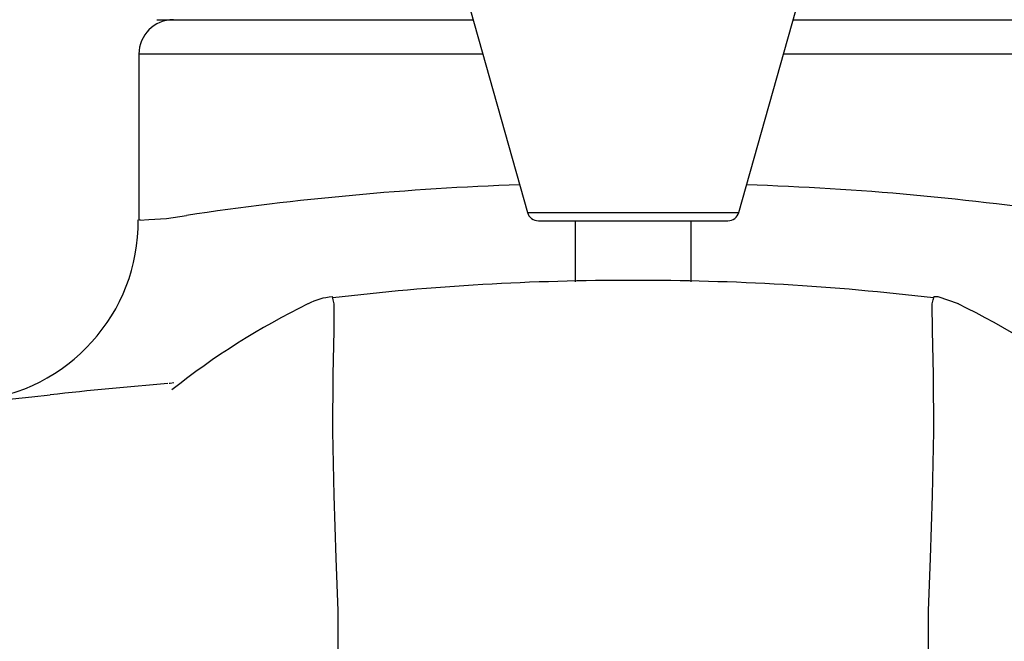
# Model space of a CAD drawing. Header units: millimetres. Extents: x 4041.074 to 4041.294, y 2094.876 to 2095.102.
# Tile 7 of 11: x 4041.158 to 4041.201, y 2094.921 to 2094.949. Entities that reach past the tile are written whole.
import ezdxf

# ---------------------------------------------------------------- set-up
doc = ezdxf.new("R2010")
doc.units = ezdxf.units.MM
doc.layers.add('SANINDUSA', color=3, linetype='Continuous')

msp = doc.modelspace()

# ---------------------------------------------------------------- linework, layer by layer
at = {"layer": 'SANINDUSA'}
for p, q in [((4041.176296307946, 2094.952579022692), (4041.179800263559, 2094.940120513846)), ((4041.189005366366, 2094.940120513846), (4041.192509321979, 2094.952579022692)), ((4041.163671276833, 2094.94850588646), (4041.173899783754, 2094.94850588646)), ((4041.173899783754, 2094.94850588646), (4041.177441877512, 2094.94850588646)), ((4041.191363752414, 2094.94850588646), (4041.202710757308, 2094.94850588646)), ((4041.162894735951, 2094.94700588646), (4041.162894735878, 2094.939787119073)), ((4041.177863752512, 2094.94700588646), (4041.162894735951, 2094.94700588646)), ((4041.205894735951, 2094.94700588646), (4041.190941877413, 2094.94700588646)), ((4041.164101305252, 2094.939850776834), (4041.164964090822, 2094.93998511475)), ((4041.179800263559, 2094.940120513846), (4041.189005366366, 2094.940120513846)), ((4041.181882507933, 2094.939755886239), (4041.181882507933, 2094.937100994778)), ((4041.18692312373, 2094.9371009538), (4041.18692312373, 2094.939755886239)), ((4041.158243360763, 2094.932095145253), (4041.159030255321, 2094.932178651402)), ((4041.15697141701, 2094.93196016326), (4041.158243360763, 2094.932095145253))]:
    msp.add_line(p, q, dxfattribs=at)
at = {"layer": 'SANINDUSA', "flags": 128}
for points in [[(4041.162969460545, 2094.939787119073), (4041.162942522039, 2094.939785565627), (4041.1633250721, 2094.939807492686), (4041.164101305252, 2094.939850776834)], [(4041.171303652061, 2094.936455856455), (4041.171303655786, 2094.936455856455), (4041.171340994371, 2094.936309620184)], [(4041.171340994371, 2094.936309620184), (4041.171385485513, 2094.93613536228), (4041.171379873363, 2094.93496997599), (4041.171334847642, 2094.933069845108), (4041.171316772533, 2094.930585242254), (4041.171373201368, 2094.927799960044), (4041.171468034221, 2094.925072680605), (4041.171554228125, 2094.922777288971), (4041.171556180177, 2094.921162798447), (4041.171496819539, 2094.920537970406)], [(4041.197289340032, 2094.920664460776), (4041.197249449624, 2094.921162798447), (4041.197251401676, 2094.922777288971), (4041.197337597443, 2094.925072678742), (4041.197432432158, 2094.927799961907), (4041.197488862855, 2094.930585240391), (4041.197470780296, 2094.933069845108), (4041.197425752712, 2094.934969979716), (4041.197420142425, 2094.936135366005), (4041.197464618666, 2094.936309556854)], [(4041.197464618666, 2094.936309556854), (4041.197501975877, 2094.936455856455), (4041.197501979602, 2094.936455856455), (4041.197501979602, 2094.936455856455)], [(4041.198562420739, 2094.936134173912), (4041.198562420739, 2094.936134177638), (4041.198562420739, 2094.936134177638), (4041.198562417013, 2094.936134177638), (4041.198562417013, 2094.936134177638), (4041.197674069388, 2094.936437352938), (4041.197492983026, 2094.936441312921)], [(4041.164422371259, 2094.932697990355), (4041.164251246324, 2094.932677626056), (4041.164211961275, 2094.932675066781)]]:
    msp.add_lwpolyline(points, dxfattribs=at)
at = {"layer": 'SANINDUSA'}
for centre, radius, start, end in [((4041.164394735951, 2094.94700588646), 0.001499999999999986, 90, 180), ((4041.183919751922, 2094.813649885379), 0.1277493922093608, 91.9994954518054, 98.53315038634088), ((4041.185763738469, 2094.822595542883), 0.118771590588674, 81.2531704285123, 88.27414104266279), ((4041.180281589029, 2094.940255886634), 0.0004999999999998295, 195.708637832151, 270), ((4041.188524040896, 2094.940255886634), 0.0004999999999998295, 270, 344.291362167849), ((4041.155019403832, 2094.939737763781), 0.007851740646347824, 275.5190903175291, 0.4024033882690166), ((4041.184020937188, 2094.831157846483), 0.1059971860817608, 89.79357864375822, 96.87552509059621), ((4041.184783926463, 2094.831141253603), 0.1060137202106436, 83.12514241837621, 90.20597406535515), ((4041.184648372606, 2094.906799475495), 0.03267907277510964, 116.1501349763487, 128.4478840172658), ((4041.171467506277, 2094.933848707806), 0.002592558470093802, 93.48841032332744, 117.7442341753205), ((4041.184981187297, 2094.908063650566), 0.03117747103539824, 51.29320029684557, 64.20311629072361), ((4041.185471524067, 2094.686651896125), 0.246946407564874, 94.95261744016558, 96.14660846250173)]:
    msp.add_arc(centre, radius, start, end, dxfattribs=at)
msp.add_open_spline([(4041.180281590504, 2094.939755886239), (4041.180336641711, 2094.939755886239), (4041.180421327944, 2094.939755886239), (4041.180935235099, 2094.939755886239), (4041.181467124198, 2094.939755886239), (4041.182127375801, 2094.939755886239), (4041.183086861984, 2094.939755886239), (4041.18440281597, 2094.939755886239), (4041.185718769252, 2094.939755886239), (4041.186678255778, 2094.939755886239), (4041.187338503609, 2094.939755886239), (4041.187870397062, 2094.939755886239), (4041.188384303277, 2094.939755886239), (4041.188468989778, 2094.939755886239), (4041.188524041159, 2094.939755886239)], degree=3, knots=[0, 0, 0, 0, 0.119728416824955, 0.1841803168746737, 0.2499998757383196, 0.3158196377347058, 0.3802716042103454, 0.5000000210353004, 0.6197284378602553, 0.684180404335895, 0.749999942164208, 0.8158196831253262, 0.8802715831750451, 1, 1, 1, 1], dxfattribs=at)

doc.saveas('drawing.dxf')
